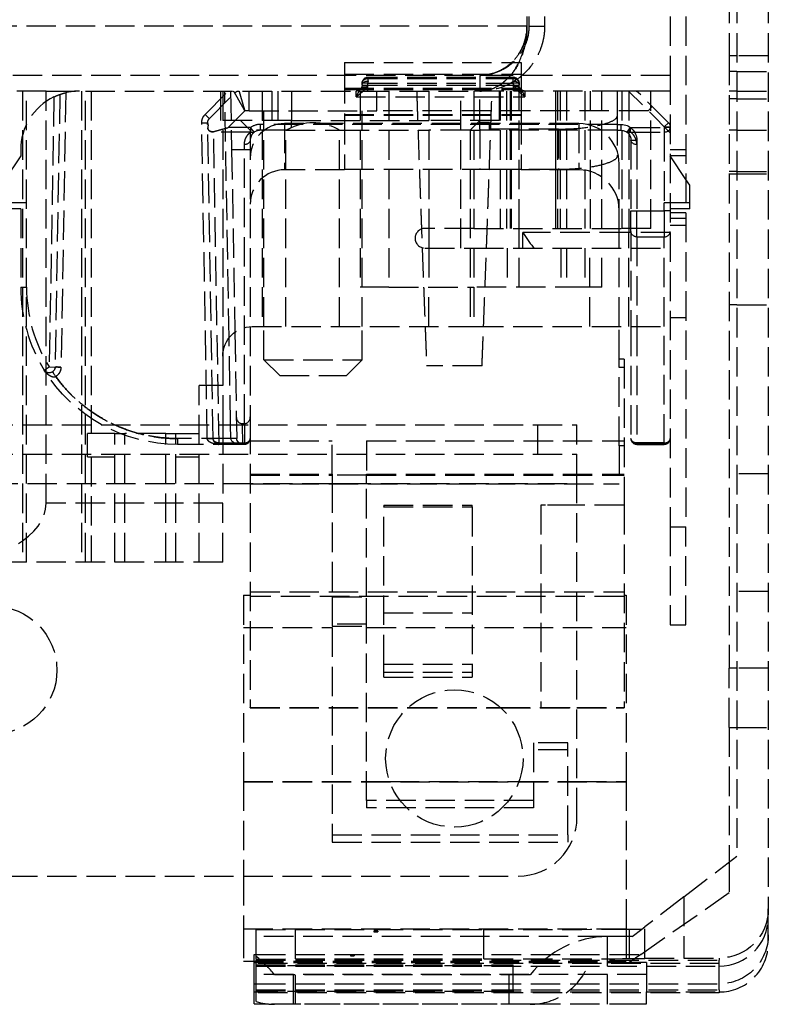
# Model space of a CAD drawing. Header units: millimetres. Extents: x -108 to 0, y 0 to 534.
# Tile 9 of 11: x -38 to 0, y 384 to 435. Entities that reach past the tile are written whole.
import ezdxf

# ---------------------------------------------------------------- set-up
doc = ezdxf.new("R2010")
doc.units = ezdxf.units.MM
doc.header["$LTSCALE"] = 10
doc.linetypes.add('ALLCAD_Strich', pattern=[0.2, 0.15, -0.05])
doc.layers.add('BESCH_KONT_sich_schn_ansi_2d', color=40, linetype='Continuous')

msp = doc.modelspace()

# ---------------------------------------------------------------- linework, layer by layer
at = {"layer": 'BESCH_KONT_sich_schn_ansi_2d', "linetype": 'ALLCAD_Strich', "extrusion": (0, 1, -2e-16)}
for p, q in [((-2, 443.95), (-2, 432.796)), ((-1.6, 441.95), (-1.6, 392.014)), ((0, 441.95), (0, 389.328)), ((-12.3, 436.8), (-12.3, 434.3)), ((-12.2, 436.8), (-12.2, 434.3)), ((-11.4, 436.8), (-11.4, 434.3)), ((-5, 436.8), (-5, 431.8)), ((-4.2, 436.8), (-4.2, 408.8)), ((-12.3, 434.3), (-100.1, 434.3)), ((-12.2, 434.3), (-11.4, 434.3)), ((-21.6, 432.455), (-21.6, 431.86)), ((-21.6, 432.455), (-12.6, 432.455)), ((-12.6, 432.455), (-12.6, 431.86)), ((-2, 432.796), (-2, 426.778)), ((-1.6, 432.796), (-2, 432.796)), ((0, 432.796), (-1.6, 432.796)), ((-1.6, 432), (-2, 432)), ((-1.6, 432), (0, 432)), ((-5, 431.8), (-107.4, 431.8)), ((-21.6, 431.86), (-21.6, 429.804)), ((-21.6, 431.86), (-12.6, 431.86)), ((-20.4, 431.7), (-13, 431.7)), ((-20.4, 431.7), (-20.4, 431.4)), ((-20.4, 431.641), (-13, 431.641)), ((-14.7, 431.8), (-14.7, 431)), ((-13, 431.4), (-13, 431.7)), ((-13, 431.512), (-13, 431.641)), ((-12.6, 431.86), (-12.6, 431.754)), ((-12.6, 431.754), (-12.6, 431)), ((-5, 431.8), (-5, 408.8)), ((-36.8, 431), (-39.775, 431)), ((-38, 431), (-38, 407)), ((-37.8, 407), (-37.8, 431)), ((-36.8, 414), (-36.8, 431)), ((-36.8, 431), (-15, 431)), ((-35.801, 430.917), (-36.045, 416.939)), ((-35, 431), (-35, 407)), ((-34.8, 407), (-34.8, 431)), ((-34.5, 431), (-34.5, 413.56)), ((-28.7, 429.805), (-27.526, 431)), ((-28.486, 429.59), (-27.188, 430.91)), ((-27.9, 429.5), (-27.9, 431)), ((-27.8, 431), (-27.8, 417.5)), ((-27.48, 418.425), (-27.7, 431)), ((-27.4, 431), (-27.348, 428)), ((-26.45, 430), (-26.45, 431)), ((-25.8, 431), (-25.8, 419)), ((-25.3, 431), (-25.3, 429)), ((-25, 431), (-25, 429)), ((-24.3, 431), (-24.3, 429.5)), ((-21.6, 431.151), (-12.6, 431.151)), ((-21.6, 431.087), (-12.6, 431.087)), ((-21, 430.707), (-21, 431)), ((-20.8, 431), (-20.8, 421)), ((-20.4, 431.4), (-20.7, 431.4)), ((-20.7, 431.3), (-20.7, 431.4)), ((-20.7, 431.3), (-20.4, 431.3)), ((-20.4, 431.4), (-13, 431.4)), ((-20.4, 431.3), (-20.4, 431.4)), ((-20.4, 431), (-20.4, 431.3)), ((-20.4, 431.3), (-13, 431.3)), ((-19.95, 430), (-19.95, 431)), ((-19.33, 431), (-19.33, 421)), ((-17.3, 431), (-17.3, 424)), ((-15.666, 423), (-15.666, 431)), ((-15, 431), (-15, 424)), ((-7.472, 431), (-15, 431)), ((-14.7, 429.062), (-14.7, 431)), ((-13.7, 429.5), (-13.7, 431)), ((-13.672, 431), (-13.672, 424)), ((-13.341, 431), (-13.341, 424)), ((-13.16, 431), (-13.16, 424)), ((-13.1, 431), (-13.1, 424)), ((-13, 431.4), (-13, 431.3)), ((-12.7, 431.4), (-13, 431.4)), ((-13, 431.3), (-13, 431)), ((-13, 431.3), (-12.7, 431.3)), ((-12.7, 431.4), (-12.7, 431.3)), ((-12.7, 424), (-12.7, 431)), ((-12.6, 431), (-12.6, 429.804)), ((-12.4, 431), (-12.4, 430.707)), ((-10.841, 431), (-10.841, 424)), ((-10.823, 424), (-10.823, 431)), ((-10.735, 431), (-10.735, 424)), ((-10.6, 431), (-10.6, 424)), ((-10.276, 431), (-10.276, 424)), ((-9.354, 431), (-9.354, 424)), ((-9.053, 424), (-9.053, 431)), ((-8.489, 424), (-8.489, 431)), ((-7.7, 431), (-7.7, 429.727)), ((-5.989, 431), (-7.472, 431)), ((-7.472, 431), (-7.472, 424)), ((-5, 428.876), (-7.124, 431)), ((-7.1, 431), (-7.1, 424)), ((-5.088, 429.388), (-6.612, 430.912)), ((-5.989, 424), (-5.989, 431)), ((-5, 431), (-5.989, 431)), ((-1.6, 431), (-2, 431)), ((-1.6, 431), (0, 431)), ((-36.405, 430.701), (-36.645, 416.944)), ((-36.103, 430.827), (-36.345, 416.939)), ((-21, 430.707), (-12.4, 430.707)), ((-1.6, 430.6), (-2, 430.6)), ((-1.6, 430.6), (0, 430.6)), ((-27.527, 429.139), (-26.681, 430)), ((-26.45, 430), (-26.681, 430)), ((-26.45, 430), (-19.95, 430)), ((-25.7, 419), (-25.7, 430)), ((-20.7, 419), (-20.7, 430)), ((-6.124, 430), (-19.95, 430)), ((-6.124, 430), (-5.912, 430.212)), ((-24.3, 429.5), (-27.9, 429.5)), ((-26.4, 429), (-26.9, 429.5)), ((-24.3, 429.5), (-17.3, 429.5)), ((-24.3, 429.145), (-24.3, 429.5)), ((-21.6, 429.804), (-21.6, 429.773)), ((-21.6, 429.804), (-12.6, 429.804)), ((-21.6, 429.773), (-21.6, 427.023)), ((-21.6, 429.773), (-12.6, 429.773)), ((-13.7, 429.5), (-17.3, 429.5)), ((-15.2, 429), (-14.7, 429.5)), ((-14.2, 429.4), (-14.7, 429.4)), ((-14.2, 429), (-14.2, 429.4)), ((-12.6, 429.804), (-12.6, 429.773)), ((-12.6, 429.773), (-12.6, 427.023)), ((-7.7, 429.727), (-7.7, 427.687)), ((-28.591, 413.295), (-28.872, 429.374)), ((-28.291, 413.295), (-28.572, 429.374)), ((-28.567, 429.133), (-28.566, 429.133)), ((-28.267, 428.937), (-28.267, 428.91)), ((-26.382, 428.91), (-28.267, 428.91)), ((-27.991, 413.072), (-28.267, 428.91)), ((-26.382, 429.139), (-27.527, 429.139)), ((-26.4, 429), (-26.4, 418.997)), ((-24.586, 429), (-26.4, 429)), ((-26.201, 428.899), (-26.382, 429.139)), ((-26.382, 429.139), (-26.382, 428.91)), ((-7.7, 429.3), (-25.9, 429.3)), ((-25.9, 429.3), (-25.9, 429)), ((-24.65, 429.341), (-24.65, 426.987)), ((-9.65, 429.341), (-24.65, 429.341)), ((-24.586, 429), (-21.844, 429)), ((-24.586, 419), (-24.586, 429)), ((-21.844, 419), (-21.844, 429)), ((-21.844, 429), (-17.3, 429)), ((-15.2, 429), (-17.3, 429)), ((-15.2, 429), (-15.2, 419)), ((-15.2, 429), (-14.7, 429)), ((-10.7, 429.062), (-14.7, 429.062)), ((-14.7, 429.062), (-14.7, 427)), ((-7.7, 429), (-14.7, 429)), ((-10.7, 429.062), (-10.7, 427)), ((-9.65, 429.341), (-9.65, 426.987)), ((-7.7, 429.3), (-7.5, 429.3)), ((-7.7, 429), (-7.5, 429)), ((-7.5, 429), (-7.5, 429.3)), ((-7.199, 428.899), (-7.018, 429.139)), ((-7.018, 428.91), (-7.018, 429.139)), ((-7.018, 429.139), (-5.3, 429.139)), ((-7.018, 428.91), (-5.3, 428.91)), ((-5.088, 429.388), (-5.3, 429.176)), ((-5.3, 429.176), (-5, 429.176)), ((-5.3, 429.176), (-5.3, 429.139)), ((-5.3, 429.139), (-5.3, 428.91)), ((-5, 429.139), (-5.3, 429.139)), ((-5.3, 428.91), (-5.3, 425.3)), ((-1.6, 429), (-2, 429)), ((-1.6, 429), (0, 429)), ((-7, 428.5), (-7, 424.891)), ((-7, 428.5), (-6.7, 428.5)), ((-6.7, 428.5), (-6.7, 424.891)), ((-38.1, 428), (-38.1, 427.7)), ((-27.348, 428), (-27.185, 418.711)), ((-26.4, 428), (-27.348, 428)), ((-26.7, 414.062), (-26.7, 428.272)), ((-4.2, 428), (-5, 428)), ((-38.1, 427.7), (-39.1, 426.2)), ((-4.2, 427.7), (-5, 427.7)), ((-4.2, 426.5), (-5, 427.7)), ((-21.6, 426.987), (-24.65, 426.987)), ((-21.6, 427.023), (-21.6, 426.987)), ((-21.6, 427.023), (-12.6, 427.023)), ((-10.7, 427), (-14.7, 427)), ((-12.6, 427.023), (-12.6, 426.987)), ((-9.65, 426.987), (-12.6, 426.987)), ((-7.6, 424), (-7.6, 427.291)), ((-1.6, 426.9), (-2, 426.9)), ((-1.6, 426.9), (0, 426.9)), ((-4, 426.2), (-4.2, 426.5)), ((-2, 426.778), (-2, 401.591)), ((-2, 426.778), (-1.6, 426.778)), ((-1.6, 426.778), (0, 426.778)), ((-4, 425.3), (-4, 426.2)), ((-37.8, 425.3), (-39.1, 425.3)), ((-38.1, 425), (-39.1, 425)), ((-38.1, 425), (-38.1, 421)), ((-7, 423.837), (-7, 424.891)), ((-7, 424.891), (-6.7, 424.891)), ((-6.7, 423.574), (-6.7, 424.891)), ((-6.7, 424.891), (-5.3, 424.891)), ((-4.2, 425.3), (-5.3, 425.3)), ((-5.3, 424.891), (-5.3, 425.3)), ((-5, 424.891), (-5.3, 424.891)), ((-5.3, 424.891), (-5.3, 423.574)), ((-4.2, 425), (-5, 425)), ((-4, 425.3), (-4.2, 425.3)), ((-4, 425), (-4.2, 425)), ((-4, 425), (-4, 425.3)), ((-4.2, 424.8), (-5, 424.8)), ((-4.2, 424.5), (-5, 424.5)), ((-15, 424), (-17.5, 424)), ((-17.3, 424), (-17.3, 423)), ((-15, 424), (-7.472, 424)), ((-12.7, 423), (-12.7, 424)), ((-7.6, 423.8), (-7.6, 424)), ((-5.989, 424), (-7.472, 424)), ((-7.1, 424), (-7.1, 423.8)), ((-4.2, 424.15), (-5, 424.15)), ((-7.1, 423.8), (-12.506, 423.8)), ((-12.506, 423), (-12.506, 423.8)), ((-7.6, 419), (-7.6, 423.8)), ((-7.1, 423), (-7.1, 423.8)), ((-5, 423.8), (-7.1, 423.8)), ((-7, 423.837), (-7, 419)), ((-6.7, 423.574), (-6.7, 419)), ((-6.7, 423.574), (-5.3, 423.574)), ((-5.3, 419), (-5.3, 423.574)), ((-17.5, 423), (-15, 423)), ((-17.3, 423), (-17.3, 421)), ((-15, 423), (-15, 419)), ((-15, 423), (-5, 423)), ((-13.316, 423), (-13.316, 421)), ((-12.7, 421), (-12.7, 423)), ((-10.577, 423), (-10.577, 421)), ((-10.276, 423), (-10.276, 421)), ((-9.354, 423), (-9.354, 421)), ((-9.1, 419), (-9.1, 423)), ((-8.489, 421), (-8.489, 423)), ((-7.1, 419), (-7.1, 423)), ((-38.1, 421), (-37.8, 421)), ((-19.33, 421), (-20.8, 421)), ((-19.33, 421), (-15, 421)), ((-17.3, 419), (-17.3, 421)), ((-9.354, 421), (-15, 421)), ((-8.489, 421), (-9.354, 421)), ((-1.6, 420.1), (-2, 420.1)), ((-1.6, 420.1), (0, 420.1)), ((-4.2, 419.45), (-5, 419.45)), ((-26.4, 418.997), (-26.4, 414)), ((-26.3, 419), (-15, 419)), ((-25.7, 417.299), (-25.7, 419)), ((-20.7, 417.299), (-20.7, 419)), ((-15, 419), (-5, 419)), ((-7.6, 417.341), (-7.6, 419)), ((-7, 419), (-7, 413.3)), ((-6.7, 419), (-6.7, 413.037)), ((-5.3, 413.037), (-5.3, 419)), ((-27.403, 414), (-27.48, 418.425)), ((-27.185, 418.711), (-27.11, 414.398)), ((-27.8, 417.5), (-27.8, 414)), ((-36.9, 416.786), (-36.645, 416.944)), ((-36.645, 416.944), (-36.345, 416.939)), ((-24.9, 416.5), (-25.7, 417.299)), ((-25.7, 417.299), (-20.7, 417.299)), ((-21.5, 416.5), (-20.7, 417.299)), ((-14.589, 417), (-17.411, 417)), ((-7.6, 416.919), (-7.6, 417.341)), ((-7.35, 417.341), (-7.6, 417.341)), ((-7.35, 416.919), (-7.6, 416.919)), ((-7.6, 412.919), (-7.6, 416.919)), ((-7.35, 417.341), (-7.35, 409.906)), ((-24.9, 416.5), (-21.5, 416.5)), ((-27.8, 416), (-29, 416)), ((-29, 407), (-29, 416)), ((-27.11, 414.398), (-27.103, 414)), ((-68, 414), (-9.75, 414)), ((-36.8, 410), (-36.8, 414)), ((-27.8, 414), (-27.8, 410)), ((-27.391, 413.295), (-27.403, 414)), ((-27.103, 414), (-27.091, 413.295)), ((-26.809, 414.062), (-26.7, 414.062)), ((-26.809, 414.062), (-26.808, 414)), ((-26.808, 414), (-26.791, 413.037)), ((-26.7, 414.062), (-26.7, 414)), ((-26.7, 414), (-26.7, 413.037)), ((-26.4, 414), (-26.4, 399.591)), ((-11.75, 412.5), (-11.75, 414)), ((-9.75, 411), (-9.75, 414)), ((-34.7, 412.36), (-34.7, 413.56)), ((-33.3, 413.56), (-34.7, 413.56)), ((-33.3, 407), (-33.3, 413.56)), ((-33.3, 413.56), (-32.8, 413.56)), ((-30.7, 413.56), (-32.8, 413.56)), ((-32.8, 407), (-32.8, 413.56)), ((-30.7, 407), (-30.7, 413.56)), ((-30.7, 413.56), (-30.2, 413.56)), ((-30.2, 407), (-30.2, 413.56)), ((-30.2, 413.56), (-29, 413.56)), ((-30.1, 413.295), (-30.1, 413)), ((-27.391, 413.295), (-30.1, 413.295)), ((-26.791, 413), (-30.1, 413)), ((-27.991, 413.072), (-26.7, 413.072)), ((-27.991, 413), (-27.991, 413.072)), ((-26.7, 413.037), (-26.791, 413.037)), ((-26.791, 413), (-26.791, 413.037)), ((-26.7, 413), (-26.791, 413)), ((-26.7, 413), (-26.7, 413.037)), ((-26.4, 413.176), (-22.22, 413.176)), ((-22.22, 411.479), (-22.22, 413.176)), ((-20.47, 413.176), (-7.35, 413.176)), ((-20.47, 413.176), (-20.47, 411.479)), ((-7.35, 412.919), (-7.6, 412.919)), ((-7.6, 412.919), (-7.6, 410.987)), ((-5.3, 413.072), (-6.7, 413.072)), ((-6.7, 413.037), (-5.3, 413.037)), ((-6.7, 413), (-6.7, 413.037)), ((-6.7, 413), (-5.3, 413)), ((-5.3, 413), (-5.3, 413.037)), ((-68, 412.5), (-9.75, 412.5)), ((-34.7, 412.36), (-33.3, 412.36)), ((-34.5, 412.36), (-34.5, 407)), ((-30.2, 412.36), (-29, 412.36)), ((-26.4, 411.479), (-22.22, 411.479)), ((-26.4, 411.479), (-22.22, 411.479)), ((-26.4, 411.426), (-22.22, 411.426)), ((-22.22, 411.479), (-22.22, 411.013)), ((-20.47, 411.422), (-22.22, 411.422)), ((-20.47, 411.479), (-7.35, 411.479)), ((-20.47, 411.479), (-7.35, 411.479)), ((-20.47, 411.013), (-20.47, 411.479)), ((-20.47, 411.426), (-7.35, 411.426)), ((0, 411.5), (-2, 411.5)), ((-89.75, 411), (-9.75, 411)), ((-26.4, 410.987), (-7.6, 410.987)), ((-22.22, 411.013), (-20.47, 411.013)), ((-22.22, 411.013), (-22.22, 405.231)), ((-20.47, 405.231), (-20.47, 411.013)), ((-9.75, 394), (-9.75, 411)), ((-27.8, 410), (-36.8, 410)), ((-27.8, 407), (-27.8, 410)), ((-19.6, 409.9), (-19.6, 409.811)), ((-19.6, 409.9), (-15.1, 409.9)), ((-15.1, 409.811), (-15.1, 409.9)), ((-11.6, 409.906), (-11.6, 399.596)), ((-9.75, 409.906), (-11.6, 409.906)), ((-7.35, 409.9), (-11.6, 409.9)), ((-7.35, 409.906), (-9.75, 409.906)), ((-7.35, 409.906), (-7.35, 399.596)), ((-19.6, 401.804), (-19.6, 409.811)), ((-19.6, 409.811), (-15.1, 409.811)), ((-15.1, 409.811), (-15.1, 401.804)), ((-5, 408.8), (-5, 403.8)), ((-5, 408.8), (-4.2, 408.8)), ((-4.2, 403.8), (-4.2, 408.8)), ((-27.8, 407), (-42.05, 407)), ((-26.4, 405.479), (-7.35, 405.479)), ((0, 405.5), (-2, 405.5)), ((-26.75, 405.313), (-26.75, 395.826)), ((-26.75, 405.313), (-26.4, 405.313)), ((-7.35, 405.251), (-26.4, 405.251)), ((-22.22, 405.231), (-22.22, 403.669)), ((-22.22, 405.231), (-20.47, 405.231)), ((-20.47, 403.669), (-20.47, 405.231)), ((-7.35, 405.313), (-7.25, 405.313)), ((-7.25, 405.313), (-7.25, 395.826)), ((-19.6, 404.411), (-15.1, 404.411)), ((-20.47, 403.842), (-22.22, 403.842)), ((-26.75, 403.669), (-22.22, 403.669)), ((-22.22, 403.732), (-20.47, 403.732)), ((-22.22, 403.669), (-22.22, 393.099)), ((-20.47, 394.849), (-20.47, 403.669)), ((-20.47, 403.669), (-7.25, 403.669)), ((-5, 403.8), (-4.2, 403.8)), ((-19.6, 401.134), (-19.6, 401.804)), ((-19.6, 401.804), (-15.1, 401.804)), ((-19.6, 401.395), (-15.1, 401.395)), ((-15.1, 401.804), (-15.1, 401.134)), ((-2, 398.582), (-2, 401.591)), ((-1.6, 401.591), (-2, 401.591)), ((0, 401.591), (-1.6, 401.591)), ((-19.6, 401.134), (-19.6, 401.132)), ((-19.6, 401.134), (-15.1, 401.134)), ((-19.6, 401.132), (-15.1, 401.132)), ((-19.6, 401.132), (-15.1, 401.132)), ((-15.1, 401.132), (-15.1, 401.134)), ((-26.4, 399.573), (-26.4, 399.591)), ((-26.4, 399.591), (-18.353, 399.591)), ((-26.4, 399.573), (-18.373, 399.573)), ((-18.373, 399.573), (-13.627, 399.573)), ((-18.353, 399.591), (-13.647, 399.591)), ((-13.647, 399.591), (-11.6, 399.591)), ((-13.627, 399.573), (-9.75, 399.573)), ((-11.6, 399.596), (-11.6, 399.591)), ((-11.6, 399.596), (-9.75, 399.596)), ((-9.75, 399.596), (-7.35, 399.596)), ((-9.75, 399.573), (-7.35, 399.573)), ((-7.35, 399.596), (-7.35, 399.573)), ((-2, 398.582), (-2, 391.708)), ((-2, 398.582), (-1.6, 398.582)), ((-1.6, 398.582), (0, 398.582)), ((-11.97, 397.799), (-11.97, 394.849)), ((-10.22, 397.799), (-11.97, 397.799)), ((-10.22, 393.099), (-10.22, 397.799)), ((-10.22, 397.432), (-11.97, 397.432)), ((-26.75, 395.826), (-26.75, 391)), ((-26.75, 395.826), (-19.297, 395.826)), ((-26.75, 395.813), (-7.25, 395.813)), ((-19.297, 395.826), (-12.703, 395.826)), ((-12.703, 395.826), (-9.75, 395.826)), ((-9.75, 395.826), (-7.25, 395.826)), ((-7.25, 395.826), (-7.25, 388.326)), ((-11.97, 394.849), (-20.47, 394.849)), ((-20.47, 394.849), (-20.47, 394.482)), ((-11.97, 394.849), (-11.97, 394.482)), ((-11.97, 394.482), (-20.47, 394.482)), ((-22.22, 393.099), (-10.22, 393.099)), ((-22.22, 393.099), (-22.22, 392.732)), ((-10.22, 393.099), (-10.22, 392.732)), ((-22.22, 392.732), (-10.22, 392.732)), ((-4.3, 389.946), (-1.6, 392.014)), ((-2, 391.708), (-2, 390.165)), ((-86.75, 391), (-12.75, 391)), ((-26.75, 391), (-26.75, 388.326)), ((-6.5, 387.014), (-2, 390.165)), ((-4.3, 389.946), (-6.3, 388.415)), ((-4.3, 389.946), (-4.3, 386.828)), ((0, 388.922), (0, 389.328)), ((0, 388.014), (0, 388.922)), ((-26.75, 388.326), (-26.75, 386.669)), ((-26.75, 388.326), (-7.25, 388.326)), ((-26.1, 388.273), (-24.1, 388.284)), ((-26.1, 386.773), (-26.1, 388.273)), ((-24.1, 386.784), (-24.1, 388.284)), ((-24.1, 388.284), (-14.5, 388.284)), ((-14.5, 386.784), (-14.5, 388.284)), ((-7.25, 388.326), (-7.25, 388.3)), ((-7.25, 388.3), (-7.25, 386.669)), ((-7.071, 386.801), (-7.071, 388.301)), ((-6.943, 387.922), (-6.441, 388.307)), ((-6.441, 388.307), (-6.3, 388.415)), ((-6.3, 386.818), (-6.3, 388.415)), ((-8.2, 387.922), (-26.1, 387.922)), ((-20.1, 388.206), (-20.1, 388.168)), ((-19.9, 388.206), (-19.9, 388.168)), ((-8.2, 386.422), (-8.2, 387.922)), ((-6.943, 387.922), (-8.2, 387.922)), ((0, 387.6), (0, 388.014)), ((-26.2, 385.514), (-26.2, 387.014)), ((-26.2, 387.014), (-26.1, 387.014)), ((-26.1, 387.014), (-6.5, 387.014)), ((-26.1, 386.773), (-24.1, 386.784)), ((-26.1, 386.773), (-26.1, 386.715)), ((-24.1, 386.784), (-14.5, 386.784)), ((-21.3, 386.955), (-21.3, 386.935)), ((-21.1, 386.955), (-21.1, 386.935)), ((-6.5, 387.014), (-7.091, 386.6)), ((-6.3, 386.811), (-6.3, 386.818)), ((-4.3, 386.828), (-2.5, 386.828)), ((-2.5, 386.828), (-2.5, 386.715)), ((-26.75, 386.669), (-26.2, 386.669)), ((-26.2, 386.669), (-7.25, 386.669)), ((-26.2, 386.6), (-7.091, 386.6)), ((-26.1, 385.216), (-26.1, 386.715)), ((-26.1, 386.715), (-2.5, 386.715)), ((-2.5, 386.553), (-26.1, 386.553)), ((-26.1, 386.485), (-13, 386.485)), ((-13, 386.425), (-26.1, 386.425)), ((-26.1, 386.422), (-8.2, 386.422)), ((-13, 385.185), (-13, 386.485)), ((-8.2, 386.422), (-2.5, 386.422)), ((-6.2, 386.6), (-7.091, 386.6)), ((-6.2, 386.6), (-6.2, 385.1)), ((-2.5, 385.216), (-2.5, 386.715)), ((-6.2, 385.988), (-26.2, 385.988)), ((-12.136, 385.972), (-25.164, 385.972)), ((-24.2, 384.488), (-24.2, 385.988)), ((-24.1, 384.472), (-24.1, 385.972)), ((-13.2, 384.472), (-13.2, 385.972)), ((-8.2, 384.488), (-8.2, 385.988)), ((-26.2, 385.1), (-26.2, 385.514)), ((-26.2, 385.514), (-26.1, 385.514)), ((-26.1, 385.514), (-2.5, 385.514)), ((-26.2, 385.1), (-26.1, 385.1)), ((-26.2, 384.503), (-26.2, 385.1)), ((-26.1, 385.216), (-2.5, 385.216)), ((-26.1, 385.053), (-26.1, 385.216)), ((-26.1, 385.185), (-13, 385.185)), ((-13, 385.125), (-26.1, 385.125)), ((-26.1, 385.1), (-6.2, 385.1)), ((-2.5, 385.053), (-26.1, 385.053)), ((-26.1, 384.613), (-26.1, 385.053)), ((-13, 385.185), (-13, 385.125)), ((-6.2, 385.053), (-6.2, 385.1)), ((-6.2, 385.1), (-2.5, 385.1)), ((-6.2, 384.503), (-6.2, 385.053)), ((-2.5, 385.216), (-2.5, 385.053)), ((-25.475, 384.488), (-25.802, 384.488)), ((-11.825, 384.488), (-25.475, 384.488)), ((-12.136, 384.472), (-25.164, 384.472)), ((-6.598, 384.488), (-11.825, 384.488))]:
    msp.add_line(p, q, dxfattribs=at)
at = {"layer": 'BESCH_KONT_sich_schn_ansi_2d', "linetype": 'ALLCAD_Strich'}
for centre, radius in [((-39.5, 401.5), 3.25), ((-16, 397), 3.5)]:
    msp.add_circle(centre, radius, dxfattribs=at)
for centre, radius, start, end in [((-20.4, 431.4), 0.3, 90, 180), ((-13, 431.4), 0.3, 360, 90), ((-6.824, 430.7), 0.3, 45, 90), ((-35.1, 428), 3, 115.7908, 180), ((-25.9, 428.5), 0.5, 90, 180), ((-25.9, 428.5), 0.8, 90, 127.0344), ((-17.5, 423.5), 0.5, 90, 270), ((-7.341, 426.852), 6, 210.5804, 219.9471), ((-30.1, 421), 8, 180, 211.7829), ((-30.1, 421), 7.7, 180, 211.7829), ((-26.7, 413.3), 0.3, 270, 0), ((-6.7, 413.3), 0.3, 180, 270), ((-5.3, 413.3), 0.3, 270, 0), ((-12.75, 394), 3, 270, 360), ((-8.174, 382.922), 5, 90.3, 142.4115), ((-29.126, 382.922), 5, 37.5885, 52.7542), ((-12.136, 387.657), 3.185, 305.1513, 337.1834), ((-12.136, 387.657), 3.185, 270, 305.1513), ((-25.164, 387.657), 3.185, 252.9126, 270)]:
    msp.add_arc(centre, radius, start, end, dxfattribs=at)
at = {"layer": 'BESCH_KONT_sich_schn_ansi_2d', "linetype": 'ALLCAD_Strich', "extrusion": (0, -2e-16, -1)}
for centre, radius, start, end in [((21, 431.3), 0.3, 180, 270), ((12.4, 431.3), 0.3, 311.8103, 360), ((12.4, 431.3), 0.3, 270, 311.8103), ((23.2, 426.9), 2.5, 63.8961, 122.8599), ((28.267, 429.139), 0.3, 352.8423, 359), ((7.5, 428.5), 0.8, 90, 180), ((7.5, 428.5), 0.5, 90, 180), ((5.3, 429.176), 0.3, 135, 180), ((26.3, 417.5), 1.5, 0, 90), ((36.645, 416.944), 0.3, 181, 328.2172), ((26.791, 413.3), 0.3, 270, 359)]:
    msp.add_arc(centre, radius, start, end, dxfattribs=at)
for centre, major_axis, ratio, start_param, end_param in [((-20.4, 431.3), (-0.3, 0), 0.707107, 0.000003, 1.570723), ((-20.948, 431.503), (0.095, 0.566), 0.954477, 1.39569, 1.964523), ((-13, 431.3), (0.3, 0), 0.707107, -1.570711, 0.000001), ((-26.974, 430.7), (0.3, 0), 0.999392, -2.365408, -1.570954), ((-20.7, 430.739), (-0.204, 0.22), 0.561442, 0.343376, 1.024573), ((-20.486, 430.99), (-0.257, 0.155), 0.650355, 0.000008, 1.196735), ((-28.7, 429.8), (0.214, -0.21), 0.012449, -1.583029, 0), ((-28.271, 429.38), (-0.3, 0), 0.999391, -0.016978, 0.776671), ((-28.872, 429.369), (0.3, 0.005), 0.01745, -1.570482, 0), ((-28.267, 429.139), (-0.3, -0.005), 0.761491, -1.004737, 0), ((-28.267, 429.139), (-0.3, -0.005), 0.761491, -1.557505, -1.004737), ((-26.382, 429.139), (0.181, -0.239), 0.577671, 0, 0.917359), ((-26.7, 428.5), (0.3, 0), 0.761539, 0.000001, 1.570795), ((-6.7, 428.5), (-0.3, 0), 0.761539, -1.57078, -0.000006), ((-6.7, 423.837), (-0.3, 0), 0.878228, -1.570796, 0), ((-36.646, 416.944), (0.3, 0), 0.999391, 0.01824, 0.987904), ((-36.045, 416.934), (-0.3, 0.005), 0.01745, 0, 1.570493), ((-30.101, 420.998), (6.898, -4.05), 0.999875, -5.243275, -4.227075), ((-36.315, 416.444), (-0.165, 0.25), 0.009613, -0.000001, 1.556231), ((-28.591, 413.29), (0.3, 0.005), 0.01745, -1.570492, 0), ((-27.991, 413.3), (-0.3, -0.005), 0.761491, -1.557505, 0), ((-27.991, 413.3), (0.071, -0.292), 0.999947, 1.612252, 1.791836), ((-27.991, 413.3), (0.071, -0.292), 0.999947, 1.457043, 1.53256), ((-27.991, 413.3), (0.071, -0.292), 0.999947, 1.327903, 1.386563), ((-27.991, 413.3), (0.071, -0.292), 0.999947, 1.211731, 1.259429), ((-27.991, 413.3), (0.071, -0.292), 0.999947, 1.102395, 1.141832), ((-27.991, 413.3), (0.071, -0.292), 0.999947, 0.312514, 0.340118), ((-27.991, 413.3), (0.071, -0.292), 0.999947, 0.238484, 0.254966), ((-26.791, 413.3), (0.6, 0), 0.500011, 1.571142, 3.124167), ((-26.791, 413.3), (-0.3, -0.005), 0.878197, -1.555469, 0), ((-26.7, 413.3), (0.3, 0), 0.878228, 0, 1.570796), ((-6.7, 413.3), (-0.3, 0), 0.761539, -1.570796, 0), ((-6.7, 413.3), (-0.3, 0), 0.878228, -1.570796, 0), ((-2.5, 389.328), (0, -2.5), 0.999986, -1.570796, 0), ((-2.5, 388.014), (0, 2.5), 0.999986, 1.570796, 3.141593), ((-21.2, 386.955), (-0.1, 0), 0.005236, -7.853981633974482, -1.570796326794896), ((-4.3, 386.818), (-2, 0), 0.005236, -0.000007, 1.570789)]:
    msp.add_ellipse(centre, major_axis=major_axis, ratio=ratio, start_param=start_param, end_param=end_param, dxfattribs=at)
at = {"layer": 'BESCH_KONT_sich_schn_ansi_2d', "linetype": 'ALLCAD_Strich'}
for centre, major_axis, ratio, start_param, end_param in [((-35.1, 428.001), (-3, -0.001), 0.999847, -1.571204, -1.335151), ((-27.402, 431.121), (0.214, -0.21), 0.012449, 0, 0.94768), ((-12.914, 430.99), (0.257, 0.155), 0.650358, 0.000012, 1.196734), ((-12.7, 430.739), (0.204, 0.22), 0.561441, 0.343333, 1.024519), ((-24.65, 427.591), (-1.75, 0), 0.999986, -1.570796, 0), ((-9.65, 427.291), (2.05, 0), 0.999986, 0, 1.570796), ((-5.3, 429.139), (0.3, 0), 0.761539, -1.570796, 0), ((-24.65, 425.237), (-1.75, 0), 0.999986, -1.570796, 0), ((-9.65, 424.937), (2.05, 0), 0.999986, 0, 1.570796), ((-5.3, 423.837), (0.3, 0), 0.878228, -1.570796, 0), ((-36.045, 416.934), (-0.3, 0.005), 0.01745, -1.570517, 0), ((-26.81, 414.403), (0.006, -0.342), 0.878197, -1.570796, -0.015328), ((-26.7, 414.403), (0, -0.342), 0.878228, 0, 1.570796), ((-27.391, 413.29), (0.3, 0.005), 0.01745, 0, 1.570492), ((-26.7, 413.3), (0.3, 0), 0.761539, -1.570796, 0), ((-5.3, 413.3), (0.3, 0), 0.761539, -1.570796, 0), ((-5.3, 413.3), (0.3, 0), 0.878228, -1.570796, 0), ((-42.05, 410), (5.25, 0), 0.571429, -1.570796, 0), ((-2.5, 388.922), (0, -2.5), 0.999986, 0, 1.570796), ((-14.5, 388.336), (10, 0), 0.005236, -1.570795, -0.733459), ((-9.3, 388.311), (3, 0), 0.005236, -0.733461, -0.307776), ((-20, 388.206), (0.1, 0), 0.005236, -1.570796, 4.712389), ((-20, 388.168), (-0.1, 0), 0.005236, -4.712389, 1.570796), ((-2.5, 387.6), (0, 2.5), 0.999986, -3.141593, -1.570796), ((-21.2, 386.935), (0.1, 0), 0.005236, -1.570796, 4.712389), ((-14.5, 386.836), (10, 0), 0.005236, -1.570795, -0.733459), ((-9.3, 386.811), (3, 0), 0.005236, -0.73346, 0.000001), ((-25.802, 394.474), (0, -9.986), 0.707107, -0.056336, 0.000017), ((-6.598, 394.474), (0, -9.986), 0.707107, -0.000017, 0.056336)]:
    msp.add_ellipse(centre, major_axis=major_axis, ratio=ratio, start_param=start_param, end_param=end_param, dxfattribs=at)
for points, knots in [([(-14.7, 431), (-14.634, 431), (-14.568, 431.004), (-14.427, 431.02), (-14.351, 431.033), (-14.221, 431.065), (-14.167, 431.082), (-13.881, 431.181), (-13.655, 431.31), (-13.31, 431.601), (-13.182, 431.734), (-13.007, 431.959), (-12.953, 432.035), (-12.702, 432.425), (-12.553, 432.774), (-12.428, 433.233), (-12.406, 433.325), (-12.359, 433.556), (-12.338, 433.699), (-12.316, 433.917), (-12.31, 433.992), (-12.302, 434.144), (-12.3, 434.222), (-12.3, 434.3)], [-0.5394971, -0.5394971, -0.5394971, -0.5394971, -0.5095095, -0.5095095, -0.4747731, -0.4747731, -0.4497734, -0.4497734, -0.3420888, -0.3420888, -0.2740337, -0.2740337, -0.2419717, -0.2419717, -0.1195119, -0.1195119, -0.0897008, -0.0897008, -0.0459031, -0.0459031, -0.0233521, -0.0233521, -0.000001, -0.000001, -0.000001, -0.000001]), ([(-14.7, 431.8), (-14.658, 431.8), (-14.616, 431.801), (-14.527, 431.806), (-14.48, 431.81), (-14.328, 431.828), (-14.224, 431.847), (-13.893, 431.933), (-13.669, 432.028), (-13.32, 432.248), (-13.187, 432.351), (-13.008, 432.526), (-12.954, 432.583), (-12.809, 432.753), (-12.723, 432.875), (-12.59, 433.103), (-12.54, 433.205), (-12.415, 433.505), (-12.374, 433.671), (-12.335, 433.868), (-12.322, 433.95), (-12.305, 434.123), (-12.301, 434.211), (-12.3, 434.3)], [-0.2840104, -0.2840104, -0.2840104, -0.2840104, -0.2742934, -0.2742934, -0.2634882, -0.2634882, -0.2392515, -0.2392515, -0.1860875, -0.1860875, -0.1515384, -0.1515384, -0.1361586, -0.1361586, -0.1083791, -0.1083791, -0.0883856, -0.0883856, -0.0522468, -0.0522468, -0.0266077, -0.0266077, -0.000001, -0.000001, -0.000001, -0.000001]), ([(-12.2, 434.3), (-12.2, 434.212), (-12.205, 434.124), (-12.223, 433.954), (-12.235, 433.872), (-12.276, 433.677), (-12.318, 433.513), (-12.445, 433.215), (-12.496, 433.114), (-12.632, 432.887), (-12.721, 432.765), (-12.87, 432.594), (-12.926, 432.537), (-13.112, 432.361), (-13.25, 432.257), (-13.616, 432.032), (-13.852, 431.935), (-14.149, 431.861), (-14.206, 431.849), (-14.303, 431.831), (-14.344, 431.825), (-14.441, 431.813), (-14.497, 431.808), (-14.603, 431.801), (-14.651, 431.8), (-14.7, 431.8)], [-0.5329409, -0.5329409, -0.5329409, -0.5329409, -0.4835171, -0.4835171, -0.4358885, -0.4358885, -0.3687683, -0.3687683, -0.331665, -0.331665, -0.2797592, -0.2797592, -0.2509657, -0.2509657, -0.1859276, -0.1859276, -0.0846302, -0.0846302, -0.0607254, -0.0607254, -0.0436685, -0.0436685, -0.0202837, -0.0202837, -0.000001, -0.000001, -0.000001, -0.000001]), ([(-12.3, 434.3), (-12.301, 434.212), (-12.305, 434.124), (-12.322, 433.954), (-12.334, 433.872), (-12.373, 433.677), (-12.413, 433.513), (-12.535, 433.215), (-12.584, 433.114), (-12.715, 432.887), (-12.8, 432.765), (-12.944, 432.594), (-12.997, 432.537), (-13.175, 432.361), (-13.308, 432.257), (-13.659, 432.032), (-13.886, 431.935), (-14.171, 431.861), (-14.225, 431.849), (-14.319, 431.831), (-14.359, 431.825), (-14.452, 431.813), (-14.506, 431.808), (-14.606, 431.801), (-14.653, 431.8), (-14.7, 431.8)], [-0.5329405, -0.5329405, -0.5329405, -0.5329405, -0.4835169, -0.4835169, -0.4358884, -0.4358884, -0.3687683, -0.3687683, -0.331665, -0.331665, -0.2797592, -0.2797592, -0.2509657, -0.2509657, -0.1859276, -0.1859276, -0.0846302, -0.0846302, -0.0607254, -0.0607254, -0.0436685, -0.0436685, -0.0202837, -0.0202837, -0.000001, -0.000001, -0.000001, -0.000001]), ([(-12.3, 434.3), (-12.3, 434.223), (-12.302, 434.147), (-12.31, 433.997), (-12.315, 433.923), (-12.336, 433.708), (-12.358, 433.568), (-12.403, 433.34), (-12.424, 433.249), (-12.552, 432.77), (-12.705, 432.425), (-12.942, 432.051), (-12.996, 431.974), (-13.078, 431.867), (-13.106, 431.833), (-13.133, 431.8)], [-0.5815985, -0.5815985, -0.5815985, -0.5815985, -0.5586239, -0.5586239, -0.5364299, -0.5364299, -0.4933423, -0.4933423, -0.4640446, -0.4640446, -0.3350977, -0.3350977, -0.2993058, -0.2993058, -0.2820953, -0.2820953, -0.2820953, -0.2820953]), ([(-11.4, 434.3), (-11.4, 434.223), (-11.403, 434.147), (-11.413, 433.997), (-11.421, 433.923), (-11.45, 433.708), (-11.479, 433.568), (-11.541, 433.34), (-11.57, 433.249), (-11.746, 432.77), (-11.957, 432.425), (-12.283, 432.051), (-12.357, 431.974), (-12.47, 431.867), (-12.508, 431.833), (-12.546, 431.8)], [-0.5815985, -0.5815985, -0.5815985, -0.5815985, -0.5586239, -0.5586239, -0.5364299, -0.5364299, -0.4933423, -0.4933423, -0.4640446, -0.4640446, -0.3350977, -0.3350977, -0.2993058, -0.2993058, -0.2820953, -0.2820953, -0.2820953, -0.2820953]), ([(-20.7, 431.4), (-20.7, 431.421), (-20.697, 431.442), (-20.69, 431.463), (-20.683, 431.483), (-20.673, 431.503), (-20.659, 431.521), (-20.646, 431.539), (-20.63, 431.556), (-20.612, 431.571), (-20.593, 431.586), (-20.572, 431.599), (-20.549, 431.609), (-20.527, 431.62), (-20.502, 431.628), (-20.477, 431.633), (-20.452, 431.639), (-20.426, 431.641), (-20.4, 431.641)], [0, 0, 0, 0, 0.166667, 0.166667, 0.166667, 0.333333, 0.333333, 0.333333, 0.5, 0.5, 0.5, 0.666667, 0.666667, 0.666667, 0.833333, 0.833333, 0.833333, 1, 1, 1, 1]), ([(-12.546, 431.8), (-12.677, 431.687), (-12.814, 431.587), (-13.25, 431.315), (-13.565, 431.183), (-13.964, 431.082), (-14.04, 431.066), (-14.221, 431.033), (-14.327, 431.019), (-14.522, 431.004), (-14.611, 431), (-14.7, 431)], [-0.2820953, -0.2820953, -0.2820953, -0.2820953, -0.2230148, -0.2230148, -0.1009634, -0.1009634, -0.0724271, -0.0724271, -0.0330468, -0.0330468, -0.000001, -0.000001, -0.000001, -0.000001]), ([(-13.133, 431.8), (-13.228, 431.687), (-13.328, 431.587), (-13.646, 431.315), (-13.875, 431.183), (-14.164, 431.082), (-14.22, 431.066), (-14.352, 431.033), (-14.429, 431.019), (-14.57, 431.004), (-14.635, 431), (-14.7, 431)], [-0.2820953, -0.2820953, -0.2820953, -0.2820953, -0.2230148, -0.2230148, -0.1009634, -0.1009634, -0.0724271, -0.0724271, -0.0330468, -0.0330468, -0.000001, -0.000001, -0.000001, -0.000001]), ([(-13, 431.641), (-12.974, 431.641), (-12.948, 431.639), (-12.923, 431.633), (-12.898, 431.628), (-12.873, 431.62), (-12.851, 431.609), (-12.828, 431.599), (-12.807, 431.586), (-12.788, 431.571), (-12.77, 431.556), (-12.754, 431.539), (-12.741, 431.521), (-12.727, 431.503), (-12.717, 431.483), (-12.71, 431.463), (-12.703, 431.442), (-12.7, 431.421), (-12.7, 431.4)], [0.0000015, 0.0000015, 0.0000015, 0.0000015, 0.1666667, 0.1666667, 0.1666667, 0.3333333, 0.3333333, 0.3333333, 0.5, 0.5, 0.5, 0.6666667, 0.6666667, 0.6666667, 0.8333333, 0.8333333, 0.8333333, 1, 1, 1, 1]), ([(-12.914, 431.202), (-12.932, 431.233), (-12.948, 431.264), (-12.96, 431.298), (-12.973, 431.331), (-12.983, 431.365), (-12.99, 431.401), (-12.996, 431.437), (-13, 431.474), (-13, 431.512)], [0, 0, 0, 0, 0.333333, 0.333333, 0.333333, 0.666667, 0.666667, 0.666667, 1, 1, 1, 1]), ([(-36.103, 430.827), (-36.103, 430.827), (-36.095, 430.83), (-36.065, 430.841), (-36.042, 430.848), (-35.99, 430.865), (-35.955, 430.876), (-35.88, 430.897), (-35.84, 430.908), (-35.801, 430.917)], [-0.09196247, -0.09196247, -0.09196247, -0.09196247, -0.08067776, -0.08067776, -0.06939304, -0.06939304, -0.05758022, -0.05758022, -0.04577683, -0.04577683, -0.04577683, -0.04577683]), ([(-21, 430.707), (-20.984, 430.741), (-20.968, 430.774), (-20.952, 430.806), (-20.936, 430.838), (-20.92, 430.869), (-20.903, 430.898), (-20.886, 430.928), (-20.868, 430.957), (-20.85, 430.985)], [0, 0, 0, 0, 0.333333, 0.333333, 0.333333, 0.666667, 0.666667, 0.666667, 1, 1, 1, 1]), ([(-20.7, 430.951), (-20.729, 430.924), (-20.76, 430.898), (-20.792, 430.871), (-20.824, 430.844), (-20.858, 430.817), (-20.893, 430.79), (-20.928, 430.762), (-20.963, 430.735), (-21, 430.707)], [0, 0, 0, 0, 0.333333, 0.333333, 0.333333, 0.666667, 0.666667, 0.666667, 1, 1, 1, 1]), ([(-20.85, 430.985), (-20.836, 431.006), (-20.81, 431.045), (-20.774, 431.097), (-20.753, 431.129), (-20.743, 431.145)], [0.0000005, 0.0000005, 0.0000005, 0.0000005, 0.3333333, 0.6666667, 0.9999951, 0.9999951, 0.9999951, 0.9999951]), ([(-20.486, 431.202), (-20.503, 431.175), (-20.541, 431.12), (-20.612, 431.036), (-20.669, 430.979), (-20.7, 430.951)], [0.0000006, 0.0000006, 0.0000006, 0.0000006, 0.3333333, 0.6666667, 0.9999992, 0.9999992, 0.9999992, 0.9999992]), ([(-12.7, 430.951), (-12.731, 430.98), (-12.788, 431.036), (-12.86, 431.12), (-12.897, 431.175), (-12.914, 431.202)], [0.000059, 0.000059, 0.000059, 0.000059, 0.3333333, 0.6666667, 0.9999989, 0.9999989, 0.9999989, 0.9999989]), ([(-12.4, 430.707), (-12.436, 430.735), (-12.472, 430.762), (-12.507, 430.79), (-12.542, 430.817), (-12.576, 430.844), (-12.608, 430.871), (-12.64, 430.898), (-12.671, 430.924), (-12.7, 430.951)], [0, 0, 0, 0, 0.333333, 0.333333, 0.333333, 0.666667, 0.666667, 0.666667, 1, 1, 1, 1]), ([(-12.657, 431.145), (-12.648, 431.13), (-12.627, 431.098), (-12.59, 431.046), (-12.564, 431.006), (-12.55, 430.985)], [0.000008, 0.000008, 0.000008, 0.000008, 0.3333333, 0.6666667, 0.9999399, 0.9999399, 0.9999399, 0.9999399]), ([(-12.55, 430.985), (-12.532, 430.957), (-12.514, 430.928), (-12.497, 430.898), (-12.48, 430.869), (-12.464, 430.838), (-12.448, 430.806), (-12.431, 430.774), (-12.416, 430.741), (-12.4, 430.707)], [0, 0, 0, 0, 0.333333, 0.333333, 0.333333, 0.666667, 0.666667, 0.666667, 1, 1, 1, 1]), ([(-36.405, 430.701), (-36.368, 430.719), (-36.327, 430.738), (-36.251, 430.771), (-36.216, 430.785), (-36.163, 430.806), (-36.14, 430.814), (-36.111, 430.825), (-36.103, 430.827), (-36.103, 430.827)], [0.14479516, 0.14479516, 0.14479516, 0.14479516, 0.15727567, 0.15727567, 0.16975619, 0.16975619, 0.18097602, 0.18097602, 0.19219584, 0.19219584, 0.19219584, 0.19219584]), ([(-28.872, 429.374), (-28.872, 429.415), (-28.869, 429.455), (-28.862, 429.494), (-28.855, 429.533), (-28.844, 429.57), (-28.829, 429.607), (-28.815, 429.643), (-28.796, 429.678), (-28.775, 429.712), (-28.753, 429.745), (-28.728, 429.776), (-28.7, 429.805)], [0, 0, 0, 0, 0.25, 0.25, 0.25, 0.5, 0.5, 0.5, 0.75, 0.75, 0.75, 1, 1, 1, 1]), ([(-10.7, 429.062), (-10.323, 429.062), (-9.923, 429.08), (-9.187, 429.154), (-8.853, 429.208), (-8.318, 429.331), (-8.085, 429.408), (-7.776, 429.568), (-7.7, 429.652), (-7.7, 429.727)], [0, 0, 0, 0, 0.112955, 0.112955, 0.22591, 0.22591, 0.3416488, 0.3416488, 0.4573876, 0.4573876, 0.4573876, 0.4573876]), ([(-28.572, 429.374), (-28.571, 429.361), (-28.57, 429.348), (-28.568, 429.335), (-28.566, 429.321), (-28.563, 429.309), (-28.56, 429.296), (-28.556, 429.283), (-28.552, 429.271), (-28.546, 429.259)], [0, 0, 0, 0, 0.333333, 0.333333, 0.333333, 0.666667, 0.666667, 0.666667, 1, 1, 1, 1]), ([(-28.566, 429.133), (-28.567, 429.122), (-28.566, 429.111), (-28.56, 429.063), (-28.54, 429.023), (-28.49, 428.974), (-28.458, 428.955), (-28.425, 428.943)], [0.02371527, 0.02371527, 0.02371527, 0.02371527, 0.0276119, 0.0276119, 0.04228959, 0.04228959, 0.05376576, 0.05376576, 0.05376576, 0.05376576]), ([(-28.546, 429.259), (-28.55, 429.246), (-28.553, 429.232), (-28.556, 429.218), (-28.559, 429.204), (-28.561, 429.19), (-28.563, 429.176), (-28.565, 429.162), (-28.566, 429.148), (-28.566, 429.133)], [0, 0, 0, 0, 0.333333, 0.333333, 0.333333, 0.666667, 0.666667, 0.666667, 1, 1, 1, 1]), ([(-28.425, 428.943), (-28.415, 428.94), (-28.406, 428.937), (-28.371, 428.929), (-28.338, 428.927), (-28.296, 428.931), (-28.282, 428.934), (-28.267, 428.937)], [-0.03081341, -0.03081341, -0.03081341, -0.03081341, -0.0276119, -0.0276119, -0.01883517, -0.01883517, -0.01452998, -0.01452998, -0.01452998, -0.01452998]), ([(-28.267, 428.937), (-28.195, 428.955), (-28.119, 428.975), (-28.04, 428.996), (-27.961, 429.017), (-27.879, 429.04), (-27.794, 429.064), (-27.708, 429.088), (-27.619, 429.113), (-27.527, 429.139)], [0, 0, 0, 0, 0.333333, 0.333333, 0.333333, 0.666667, 0.666667, 0.666667, 1, 1, 1, 1]), ([(-7.018, 428.91), (-7.035, 428.9), (-7.053, 428.893), (-7.07, 428.887), (-7.087, 428.882), (-7.103, 428.879), (-7.119, 428.878), (-7.135, 428.877), (-7.149, 428.878), (-7.163, 428.882), (-7.177, 428.886), (-7.189, 428.892), (-7.199, 428.899)], [0, 0, 0, 0, 0.25, 0.25, 0.25, 0.5, 0.5, 0.5, 0.75, 0.75, 0.75, 1, 1, 1, 1]), ([(-7.7, 427.687), (-7.7, 427.609), (-7.776, 427.523), (-8.085, 427.358), (-8.318, 427.278), (-8.853, 427.152), (-9.188, 427.095), (-9.923, 427.019), (-10.323, 427), (-10.7, 427)], [1.3693867, 1.3693867, 1.3693867, 1.3693867, 1.4853029, 1.4853029, 1.6012191, 1.6012191, 1.7141714, 1.7141714, 1.8271237, 1.8271237, 1.8271237, 1.8271237]), ([(-36.045, 416.939), (-36.046, 416.9), (-36.051, 416.862), (-36.059, 416.824), (-36.067, 416.786), (-36.079, 416.749), (-36.094, 416.713), (-36.109, 416.677), (-36.128, 416.643), (-36.15, 416.611), (-36.172, 416.579), (-36.197, 416.549), (-36.225, 416.522), (-36.252, 416.495), (-36.282, 416.47), (-36.315, 416.449)], [0, 0, 0, 0, 0.2, 0.2, 0.2, 0.4, 0.4, 0.4, 0.6, 0.6, 0.6, 0.8, 0.8, 0.8, 1, 1, 1, 1]), ([(-36.045, 416.939), (-36.046, 416.901), (-36.05, 416.864), (-36.058, 416.826), (-36.066, 416.789), (-36.078, 416.751), (-36.094, 416.714), (-36.109, 416.678), (-36.128, 416.643), (-36.151, 416.61), (-36.173, 416.577), (-36.199, 416.547), (-36.227, 416.52), (-36.254, 416.493), (-36.283, 416.47), (-36.315, 416.449)], [0, 0, 0, 0, 0.2, 0.2, 0.2, 0.4, 0.4, 0.4, 0.6, 0.6, 0.6, 0.8, 0.8, 0.8, 1, 1, 1, 1]), ([(-36.315, 416.449), (-36.327, 416.441), (-36.341, 416.436), (-36.356, 416.432), (-36.372, 416.428), (-36.389, 416.425), (-36.406, 416.425), (-36.424, 416.425), (-36.443, 416.427), (-36.462, 416.43), (-36.481, 416.434), (-36.501, 416.439), (-36.521, 416.447), (-36.541, 416.454), (-36.561, 416.463), (-36.582, 416.474), (-36.603, 416.485), (-36.624, 416.497), (-36.645, 416.512), (-36.666, 416.526), (-36.688, 416.543), (-36.709, 416.561), (-36.731, 416.58), (-36.753, 416.6), (-36.774, 416.623), (-36.796, 416.645), (-36.817, 416.67), (-36.838, 416.697), (-36.859, 416.724), (-36.88, 416.754), (-36.9, 416.786)], [0.0000002, 0.0000002, 0.0000002, 0.0000002, 0.1, 0.1, 0.1, 0.2, 0.2, 0.2, 0.3, 0.3, 0.3, 0.4, 0.4, 0.4, 0.5, 0.5, 0.5, 0.6, 0.6, 0.6, 0.7, 0.7, 0.7, 0.8, 0.8, 0.8, 0.9, 0.9, 0.9, 1, 1, 1, 1]), ([(-36.315, 416.449), (-36.327, 416.442), (-36.341, 416.436), (-36.356, 416.432), (-36.371, 416.428), (-36.388, 416.425), (-36.406, 416.425), (-36.424, 416.425), (-36.442, 416.426), (-36.461, 416.43), (-36.48, 416.434), (-36.5, 416.439), (-36.52, 416.446), (-36.54, 416.454), (-36.561, 416.463), (-36.582, 416.474), (-36.602, 416.484), (-36.623, 416.497), (-36.645, 416.512), (-36.666, 416.526), (-36.687, 416.543), (-36.709, 416.561), (-36.731, 416.579), (-36.752, 416.6), (-36.774, 416.622), (-36.795, 416.645), (-36.817, 416.67), (-36.838, 416.697), (-36.859, 416.724), (-36.88, 416.754), (-36.9, 416.786)], [0.0000001, 0.0000001, 0.0000001, 0.0000001, 0.1, 0.1, 0.1, 0.2, 0.2, 0.2, 0.3, 0.3, 0.3, 0.4, 0.4, 0.4, 0.5, 0.5, 0.5, 0.6, 0.6, 0.6, 0.7, 0.7, 0.7, 0.8, 0.8, 0.8, 0.9, 0.9, 0.9, 1, 1, 1, 1]), ([(-30.1, 413.295), (-30.399, 413.295), (-30.697, 413.312), (-30.995, 413.347), (-31.178, 413.368), (-31.361, 413.397), (-31.543, 413.431), (-31.657, 413.453), (-31.771, 413.477), (-31.885, 413.504), (-32.178, 413.574), (-32.468, 413.662), (-32.752, 413.766), (-32.849, 413.801), (-32.945, 413.839), (-33.041, 413.878), (-33.224, 413.954), (-33.405, 414.037), (-33.582, 414.127), (-33.852, 414.264), (-34.113, 414.416), (-34.365, 414.584), (-34.382, 414.595), (-34.399, 414.607), (-34.416, 414.618), (-34.65, 414.776), (-34.875, 414.947), (-35.09, 415.13), (-35.271, 415.285), (-35.446, 415.448), (-35.612, 415.618), (-35.656, 415.664), (-35.7, 415.71), (-35.743, 415.756), (-35.948, 415.976), (-36.138, 416.207), (-36.315, 416.449)], [0, 0, 0, 0, 0.125, 0.125, 0.125, 0.201742, 0.201742, 0.201742, 0.25, 0.25, 0.25, 0.375, 0.375, 0.375, 0.417735, 0.417735, 0.417735, 0.5, 0.5, 0.5, 0.625, 0.625, 0.625, 0.633521, 0.633521, 0.633521, 0.75, 0.75, 0.75, 0.848578, 0.848578, 0.848578, 0.875, 0.875, 0.875, 1, 1, 1, 1]), ([(-36.315, 416.449), (-36.138, 416.207), (-35.948, 415.976), (-35.743, 415.756), (-35.709, 415.719), (-35.674, 415.682), (-35.639, 415.646), (-35.465, 415.466), (-35.281, 415.293), (-35.09, 415.13), (-34.89, 414.96), (-34.681, 414.8), (-34.464, 414.651), (-34.431, 414.628), (-34.398, 414.606), (-34.365, 414.584), (-34.113, 414.416), (-33.852, 414.264), (-33.582, 414.127), (-33.43, 414.05), (-33.275, 413.978), (-33.117, 413.911), (-32.997, 413.859), (-32.875, 413.811), (-32.752, 413.766), (-32.469, 413.662), (-32.179, 413.574), (-31.885, 413.504), (-31.788, 413.481), (-31.691, 413.46), (-31.593, 413.441), (-31.395, 413.402), (-31.195, 413.371), (-30.995, 413.347), (-30.697, 413.312), (-30.399, 413.295), (-30.1, 413.295)], [0, 0, 0, 0, 0.125, 0.125, 0.125, 0.146055, 0.146055, 0.146055, 0.25, 0.25, 0.25, 0.358532, 0.358532, 0.358532, 0.375, 0.375, 0.375, 0.5, 0.5, 0.5, 0.570832, 0.570832, 0.570832, 0.625, 0.625, 0.625, 0.75, 0.75, 0.75, 0.791159, 0.791159, 0.791159, 0.875, 0.875, 0.875, 1, 1, 1, 1]), ([(-27.991, 413), (-28.012, 413), (-28.032, 413.001), (-28.052, 413.002), (-28.068, 413.002), (-28.084, 413.003), (-28.099, 413.005), (-28.118, 413.007), (-28.137, 413.009), (-28.155, 413.011), (-28.169, 413.013), (-28.182, 413.016), (-28.195, 413.018), (-28.198, 413.018), (-28.201, 413.019), (-28.204, 413.02), (-28.221, 413.023), (-28.238, 413.027), (-28.255, 413.03), (-28.264, 413.033), (-28.272, 413.035), (-28.281, 413.037), (-28.289, 413.04), (-28.297, 413.042), (-28.305, 413.044), (-28.323, 413.05), (-28.341, 413.056), (-28.357, 413.062), (-28.373, 413.068), (-28.388, 413.075), (-28.402, 413.082), (-28.41, 413.085), (-28.417, 413.088), (-28.424, 413.092), (-28.431, 413.096), (-28.439, 413.1), (-28.446, 413.105), (-28.458, 413.112), (-28.47, 413.119), (-28.48, 413.126), (-28.482, 413.128), (-28.484, 413.129), (-28.486, 413.131), (-28.499, 413.14), (-28.511, 413.15), (-28.522, 413.16), (-28.524, 413.162), (-28.525, 413.163), (-28.526, 413.165), (-28.536, 413.174), (-28.545, 413.184), (-28.553, 413.195), (-28.556, 413.199), (-28.559, 413.203), (-28.561, 413.207), (-28.567, 413.216), (-28.572, 413.224), (-28.576, 413.233), (-28.579, 413.239), (-28.581, 413.245), (-28.583, 413.251), (-28.586, 413.26), (-28.588, 413.268), (-28.589, 413.276), (-28.59, 413.282), (-28.591, 413.289), (-28.591, 413.295)], [0, 0, 0, 0, 0.055662, 0.055662, 0.055662, 0.1, 0.1, 0.1, 0.157062, 0.157062, 0.157062, 0.2, 0.2, 0.2, 0.209995, 0.209995, 0.209995, 0.267839, 0.267839, 0.267839, 0.3, 0.3, 0.3, 0.330247, 0.330247, 0.330247, 0.4, 0.4, 0.4, 0.466202, 0.466202, 0.466202, 0.5, 0.5, 0.5, 0.538273, 0.538273, 0.538273, 0.6, 0.6, 0.6, 0.612257, 0.612257, 0.612257, 0.689388, 0.689388, 0.689388, 0.7, 0.7, 0.7, 0.77167, 0.77167, 0.77167, 0.8, 0.8, 0.8, 0.860156, 0.860156, 0.860156, 0.9, 0.9, 0.9, 0.956435, 0.956435, 0.956435, 1, 1, 1, 1]), ([(-28.219, 413.105), (-28.195, 413.077), (-28.168, 413.056), (-28.103, 413.018), (-28.062, 413.006), (-28.021, 413.002)], [0, 0, 0, 0, 0.1845567, 0.1845567, 0.4564862, 0.4564862, 0.4564862, 0.4564862])]:
    msp.add_open_spline(points, degree=3, knots=knots, dxfattribs=at)
for points in [[(-12.85, 431.66), (-12.829, 431.648), (-12.809, 431.633), (-12.792, 431.616)], [(-12.743, 431.555), (-12.73, 431.533), (-12.719, 431.508), (-12.711, 431.482)], [(-26.681, 430), (-26.715, 430.061), (-26.783, 430.184), (-26.88, 430.358), (-26.969, 430.517), (-27.046, 430.655), (-27.108, 430.767), (-27.154, 430.849), (-27.182, 430.899), (-27.188, 430.91), (-27.188, 430.91)], [(-26.974, 431), (-26.974, 431), (-26.971, 430.988), (-26.955, 430.933), (-26.928, 430.843), (-26.892, 430.72), (-26.848, 430.568), (-26.796, 430.393), (-26.74, 430.202), (-26.701, 430.067), (-26.681, 430)], [(-26.7, 428.272), (-26.7, 428.331), (-26.687, 428.442), (-26.639, 428.591), (-26.568, 428.719), (-26.482, 428.826), (-26.416, 428.884), (-26.382, 428.91)], [(-24.586, 429), (-24.492, 429.049), (-24.396, 429.098), (-24.3, 429.145)], [(-6.7, 428.272), (-6.7, 428.33), (-6.713, 428.441), (-6.761, 428.59), (-6.831, 428.718), (-6.918, 428.826), (-6.984, 428.884), (-7.018, 428.91)], [(-28.285, 413.241), (-28.284, 413.233), (-28.282, 413.225), (-28.28, 413.218)], [(-28.273, 413.196), (-28.27, 413.19), (-28.267, 413.183), (-28.265, 413.177)], [(-28.257, 413.161), (-28.254, 413.155), (-28.25, 413.149), (-28.247, 413.143)], [(-28.239, 413.131), (-28.235, 413.125), (-28.231, 413.12), (-28.227, 413.114)], [(-28.013, 413.001), (-28.007, 413), (-28.002, 413), (-27.996, 413)]]:
    msp.add_open_spline(points, degree=3, dxfattribs=at)
for points, weights in [([(-17.921, 431), (-17.691, 424.24), (-17.489, 419)], [1.00000000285, 1.00511051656, 1.00166900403]), ([(-14.511, 419), (-14.309, 424.24), (-14.079, 431)], [1.00166900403, 1.00511051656, 1.00000000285]), ([(-17.489, 419), (-17.45, 417.973), (-17.411, 417)], [1.00166900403, 1.00099736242, 1]), ([(-14.589, 417), (-14.55, 417.973), (-14.511, 419)], [1, 1.00099736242, 1.00166900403])]:
    msp.add_rational_spline(points, weights, degree=2, dxfattribs=at)

doc.saveas('drawing.dxf')
